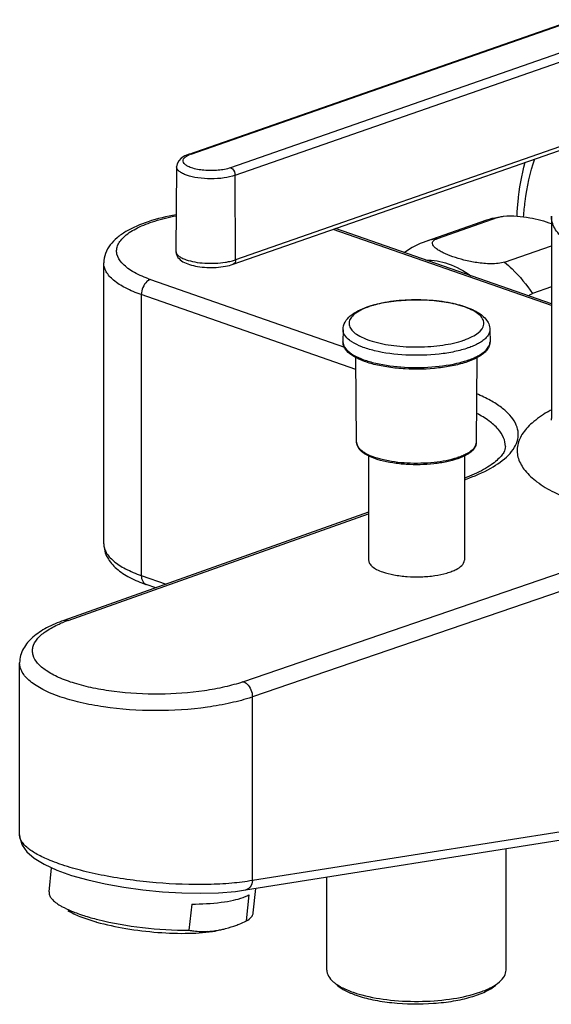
# Model space of a CAD drawing. Header units: millimetres. Extents: x -81 to 470, y -26 to 352.
# Tile 1 of 5: x -78 to -16, y 36 to 151. Entities that reach past the tile are written whole.
import ezdxf

# ---------------------------------------------------------------- set-up
doc = ezdxf.new("R2010")
doc.units = ezdxf.units.MM
doc.header["$LTSCALE"] = 23.1
doc.layers.get('0').update_dxf_attribs({"linetype": 'CONTINUOUS'})

msp = doc.modelspace()

# ---------------------------------------------------------------- linework, layer by layer
at = {"color": 7, "linetype": 'CONTINUOUS'}
for p, q in [((-58.15, 135.57), (-13.15, 151.26)), ((-52.99, 122.69), (-8.32, 138.26)), ((-59.61, 134.07), (-59.7, 124.24)), ((-23.39, 127.83), (-30.46, 125.36)), ((-22.06, 128.15), (-29.13, 125.68)), ((-15.79, 128.32), (-15.79, 104.7)), ((-15.79, 118.06), (-41.03, 126.86)), ((-21.26, 122.94), (-15.79, 124.85)), ((-68.13, 90.03), (-68.13, 122.84)), ((-15.79, 120.05), (-17.98, 119.29)), ((-40.15, 115.05), (-40.16, 113.64)), ((-22.98, 115.05), (-22.96, 113.64)), ((-38.56, 101.9), (-38.66, 111.8)), ((-24.56, 101.9), (-24.47, 111.8)), ((-37.16, 100.31), (-37.16, 88.13)), ((-25.96, 100.3), (-25.96, 88.13)), ((-37.16, 93.73), (-72.81, 81.08)), ((-62.06, 84.9), (-63.17, 85.29)), ((-77.97, 56.02), (-77.97, 76.13)), ((-4.27, 57.06), (-51.57, 49.59)), ((-21.08, 40.24), (-21.08, 54.41)), ((-74.52, 49.37), (-74.23, 52.2)), ((-42.04, 40.24), (-42.04, 51.1)), ((-50.65, 46.93), (-50.36, 49.79)), ((-51.45, 45.98), (-51.14, 49.04)), ((-57.85, 47.95), (-58.17, 44.89))]:
    msp.add_line(p, q, dxfattribs=at)
at = {"color": 9, "linetype": 'CONTINUOUS'}
for p, q in [((-57.91, 135.57), (-12.9, 151.26)), ((-8.29, 149.65), (-53.3, 133.96)), ((-52.77, 133.08), (-7.76, 148.77)), ((-7.74, 138.9), (-52.71, 123.22)), ((-58.15, 135.57), (-58.15, 135.57)), ((-52.71, 123.22), (-52.77, 133.08)), ((-15.79, 117.88), (-41.29, 126.77)), ((-62.67, 120.91), (-39.99, 113.01)), ((-63.74, 119.14), (-63.74, 86.33)), ((-38.64, 110.39), (-63.74, 119.14)), ((-37.1, 117.74), (-37.14, 117.73)), ((-26.02, 113.82), (-25.98, 113.84)), ((-25.49, 112.93), (-25.54, 112.91)), ((-15.79, 104.7), (-15.79, 104.68)), ((-38.56, 101.9), (-38.56, 101.89)), ((-25.96, 97.52), (-25.83, 97.56)), ((-72.31, 81.08), (-37.16, 93.54)), ((-4.5, 90.13), (-51.8, 73.93)), ((-3.45, 88.35), (-50.75, 72.15)), ((-63.74, 86.33), (-60.85, 85.33)), ((-50.75, 50.7), (-50.75, 72.15)), ((-3.45, 58.17), (-50.75, 50.7))]:
    msp.add_line(p, q, dxfattribs=at)
at = {"color": 7, "linetype": 'CONTINUOUS'}
for points in [[(-58.15, 135.57), (-58.64, 135.37), (-59.07, 135.09), (-59.37, 134.78), (-59.55, 134.44), (-59.61, 134.07)], [(-77.97, 56.03), (-77.94, 55.68), (-77.67, 54.83), (-77.12, 54.04), (-76.27, 53.3), (-75.11, 52.6), (-73.64, 51.93), (-71.89, 51.31), (-69.99, 50.78), (-67.95, 50.32), (-65.79, 49.93), (-63.55, 49.62), (-61.28, 49.4), (-59.02, 49.26), (-56.82, 49.22), (-54.71, 49.28), (-52.74, 49.44), (-51.57, 49.6)]]:
    msp.add_lwpolyline(points, dxfattribs=at)
at = {"color": 9, "linetype": 'CONTINUOUS'}
for centre, radius, start, end in [((-56.77, 132.3), 3.46, 109.1467, 112.9881), ((-21.05, 121.1), 7.12, 98.147, 109.1748), ((-28.13, 118.64), 7.12, 98.147, 109.1748), ((-54.64, 128.84), 5.95, 285.0631, 287.4718), ((-54.42, 128.16), 5.23, 287.4907, 289.201), ((-57.49, 135.8), 15.76, 249.838, 250.7878), ((-28.95, 121.47), 10.55, 288.3315, 289.2124), ((-8.3, 91.78), 15.78, 118.4578, 120.2695), ((-29.45, 108.33), 8.62, 288.1497, 289.2102), ((-66.94, 65.92), 16.08, 109.5154, 111.2236), ((-57.63, 90.92), 17.96, 288.6902, 288.9244), ((-57.18, 90.91), 19.83, 288.6623, 288.9081), ((-51.68, 50.31), 0.725, 279.1222, 282.428)]:
    msp.add_arc(centre, radius, start, end, dxfattribs=at)
at = {"color": 7, "linetype": 'CONTINUOUS'}
for centre, radius, start, end in [((-27.2, 116), 9.91, 109.2354, 125.5106), ((-52.89, 52.15), 3.56, 296.9507, 299.3944), ((-62.36, 69.27), 24.33, 254.0047, 254.2439), ((-56.49, 54.89), 10.14, 278.0855, 279.2184), ((-56.55, 55.27), 10.53, 279.2351, 282.2732), ((-56.46, 54.71), 9.96, 272.9255, 278.0962), ((-34.58, 50.25), 13.34, 250.803, 252.6366), ((-34.01, 52.1), 15.28, 252.6339, 255.0752)]:
    msp.add_arc(centre, radius, start, end, dxfattribs=at)
at = {"color": 9, "linetype": 'CONTINUOUS'}
for points, knots in [([(-58.74, 134.46), (-58.8, 134.54), (-58.9, 134.72), (-58.8, 135.04), (-58.52, 135.29), (-58.27, 135.42), (-58.13, 135.48)], [0, 0, 0, 0, 0.208395, 0.405784, 0.660382, 1, 1, 1, 1]), ([(-58.15, 135.57), (-58.09, 135.59), (-58.01, 135.6), (-57.93, 135.57), (-57.91, 135.57)], [0, 0, 0, 0, 0.736703, 1, 1, 1, 1]), ([(-19.04, 128.24), (-18.99, 128.84), (-18.77, 131.13), (-18.27, 133.4), (-17.73, 135.02)], [0, 0, 0, 0, 0.260046, 1, 1, 1, 1]), ([(-58.44, 133.09), (-58.61, 133.15), (-58.91, 133.27), (-59.29, 133.51), (-59.54, 133.77), (-59.61, 133.98), (-59.61, 134.07)], [0, 0, 0, 0, 0.335743, 0.610156, 0.824983, 1, 1, 1, 1]), ([(-53.3, 133.96), (-53.76, 133.8), (-54.81, 133.62), (-56.36, 133.62), (-57.61, 133.83), (-58.37, 134.15), (-58.65, 134.35), (-58.74, 134.46)], [0, 0, 0, 0, 0.262367, 0.559484, 0.82296, 0.924077, 1, 1, 1, 1]), ([(-53.3, 133.96), (-53.22, 133.93), (-52.92, 133.74), (-52.77, 133.35), (-52.77, 133.08)], [0, 0, 0, 0, 0.222452, 1, 1, 1, 1]), ([(-52.77, 133.08), (-53.19, 132.93), (-54.13, 132.73), (-55.6, 132.64), (-57.07, 132.74), (-58.02, 132.94), (-58.44, 133.09)], [0, 0, 0, 0, 0.23235, 0.499911, 0.767518, 1, 1, 1, 1]), ([(-62.92, 121), (-63.56, 121.24), (-64.45, 121.62), (-65.45, 122.3), (-66.14, 122.92), (-66.61, 123.66), (-66.65, 124.43), (-66.49, 124.99), (-66.15, 125.52), (-65.43, 126.25), (-64.09, 127.05), (-62.06, 127.82), (-60.51, 128.2), (-59.67, 128.36)], [0, 0, 0, 0, 0.148211, 0.210076, 0.263857, 0.351197, 0.390289, 0.430611, 0.475366, 0.526771, 0.653248, 0.812374, 1, 1, 1, 1]), ([(-9.83, 123.21), (-10.7, 123.52), (-12.25, 124.17), (-13.94, 125.24), (-14.91, 126.18), (-15.41, 126.87), (-15.72, 127.59), (-15.79, 128.08), (-15.79, 128.32)], [0, 0, 0, 0, 0.333718, 0.606547, 0.720882, 0.822342, 0.91392, 1, 1, 1, 1]), ([(-59.7, 124.24), (-59.7, 124.14), (-59.63, 123.92), (-59.38, 123.65), (-58.99, 123.41), (-58.68, 123.28), (-58.5, 123.22)], [0, 0, 0, 0, 0.175322, 0.390243, 0.664534, 1, 1, 1, 1]), ([(-58.5, 123.22), (-58.18, 123.11), (-57.45, 122.93), (-55.91, 122.76), (-54.69, 122.81), (-53.89, 122.93)], [0, 0, 0, 0, 0.222002, 0.476276, 1, 1, 1, 1]), ([(-53.89, 122.93), (-53.82, 122.95), (-53.55, 122.99), (-53.29, 123.05), (-53.09, 123.1)], [0, 0, 0, 0, 0.260679, 1, 1, 1, 1]), ([(-52.71, 123.22), (-52.7, 123.11), (-52.74, 122.89), (-52.9, 122.72), (-52.99, 122.69)], [0, 0, 0, 0, 0.553831, 1, 1, 1, 1]), ([(-30.5, 123.19), (-29.6, 123.2), (-27.7, 122.85), (-26.01, 121.92), (-25.2, 121.35)], [0, 0, 0, 0, 0.47319, 1, 1, 1, 1]), ([(-63.74, 119.14), (-64.37, 119.36), (-65.51, 119.83), (-66.76, 120.6), (-67.48, 121.28), (-67.85, 121.79), (-68.08, 122.3), (-68.13, 122.66), (-68.13, 122.84)], [0, 0, 0, 0, 0.334546, 0.607965, 0.722264, 0.823443, 0.914528, 1, 1, 1, 1]), ([(-21.26, 122.94), (-20.96, 122.69), (-19.74, 121.58), (-18.69, 120.31), (-17.98, 119.29)], [0, 0, 0, 0, 0.24047, 1, 1, 1, 1]), ([(-62.67, 120.91), (-62.82, 120.86), (-63.2, 120.61), (-63.61, 119.99), (-63.74, 119.43), (-63.74, 119.14)], [0, 0, 0, 0, 0.219204, 0.602852, 1, 1, 1, 1]), ([(-25.98, 113.84), (-25.66, 113.95), (-25.08, 114.19), (-24.22, 114.7), (-23.59, 115.44), (-23.73, 116.24), (-24.13, 116.75), (-24.77, 117.21), (-25.63, 117.62), (-26.68, 117.96), (-27.91, 118.24), (-29.26, 118.43), (-31.17, 118.56), (-33.52, 118.51), (-35.38, 118.22), (-36.25, 117.99)], [0, 0, 0, 0, 0.060953, 0.111405, 0.182675, 0.213739, 0.250322, 0.296466, 0.353269, 0.420208, 0.495824, 0.578074, 0.664564, 0.839609, 1, 1, 1, 1]), ([(-37.88, 117.43), (-38.14, 117.3), (-38.61, 117.05), (-39.17, 116.57), (-39.47, 116.04), (-39.45, 115.45), (-39.11, 114.93), (-38.53, 114.46), (-37.72, 114.04), (-36.28, 113.52), (-34.12, 113.12), (-31.33, 112.97), (-28.58, 113.17), (-26.81, 113.55), (-26.02, 113.82)], [0, 0, 0, 0, 0.05264, 0.094773, 0.128456, 0.158975, 0.193506, 0.236891, 0.290785, 0.354977, 0.508364, 0.680742, 0.851387, 1, 1, 1, 1]), ([(-37.14, 117.73), (-37.21, 117.7), (-37.45, 117.61), (-37.7, 117.51), (-37.88, 117.43)], [0, 0, 0, 0, 0.261208, 1, 1, 1, 1]), ([(-36.25, 117.99), (-36.32, 117.97), (-36.61, 117.9), (-36.89, 117.81), (-37.1, 117.74)], [0, 0, 0, 0, 0.259454, 1, 1, 1, 1]), ([(-39.95, 114.41), (-39.99, 114.47), (-40.09, 114.66), (-40.15, 114.89), (-40.15, 115.05)], [0, 0, 0, 0, 0.267114, 1, 1, 1, 1]), ([(-22.98, 115.05), (-22.98, 114.93), (-23.03, 114.66), (-23.24, 114.28), (-23.58, 113.92), (-23.87, 113.71), (-24.03, 113.61)], [0, 0, 0, 0, 0.205001, 0.430876, 0.693107, 1, 1, 1, 1]), ([(-39.11, 113.62), (-39.2, 113.68), (-39.52, 113.9), (-39.81, 114.18), (-39.95, 114.41)], [0, 0, 0, 0, 0.284829, 1, 1, 1, 1]), ([(-40.11, 113.31), (-40.08, 113.21), (-39.86, 112.75), (-39.45, 112.41), (-39.12, 112.2)], [0, 0, 0, 0, 0.210122, 1, 1, 1, 1]), ([(-25.54, 112.91), (-26.05, 112.74), (-27.16, 112.44), (-29.59, 112.07), (-32.75, 111.99), (-35.81, 112.36), (-37.89, 112.99), (-38.75, 113.39), (-39.11, 113.62)], [0, 0, 0, 0, 0.116632, 0.248039, 0.530747, 0.796699, 0.908385, 1, 1, 1, 1]), ([(-24.69, 113.25), (-24.75, 113.22), (-25.02, 113.1), (-25.29, 113), (-25.49, 112.93)], [0, 0, 0, 0, 0.238666, 1, 1, 1, 1]), ([(-24.03, 113.61), (-24.08, 113.58), (-24.29, 113.45), (-24.52, 113.33), (-24.69, 113.25)], [0, 0, 0, 0, 0.235973, 1, 1, 1, 1]), ([(-24.02, 112.19), (-23.89, 112.28), (-23.46, 112.58), (-23.09, 113.01), (-23, 113.36)], [0, 0, 0, 0, 0.301478, 1, 1, 1, 1]), ([(-39.12, 112.2), (-38.79, 111.99), (-38.01, 111.61), (-36.11, 111.02), (-33.32, 110.61), (-29.85, 110.61), (-27.52, 110.94), (-26.43, 111.22)], [0, 0, 0, 0, 0.090224, 0.199067, 0.458345, 0.740101, 1, 1, 1, 1]), ([(-25.48, 111.51), (-25.41, 111.53), (-25.14, 111.63), (-24.87, 111.74), (-24.68, 111.83)], [0, 0, 0, 0, 0.261217, 1, 1, 1, 1]), ([(-24.68, 111.83), (-24.62, 111.86), (-24.39, 111.97), (-24.17, 112.09), (-24.02, 112.19)], [0, 0, 0, 0, 0.264033, 1, 1, 1, 1]), ([(-26.43, 111.22), (-26.36, 111.24), (-26.09, 111.31), (-25.83, 111.39), (-25.64, 111.46)], [0, 0, 0, 0, 0.257902, 1, 1, 1, 1]), ([(-20.82, 100.39), (-20.55, 100.67), (-20.09, 101.24), (-19.67, 102.21), (-19.63, 103.22), (-19.97, 104.2), (-20.66, 105.14), (-21.66, 106.02), (-22.96, 106.84), (-23.96, 107.32), (-24.5, 107.55)], [0, 0, 0, 0, 0.117819, 0.220546, 0.316827, 0.417447, 0.531713, 0.665416, 0.821301, 1, 1, 1, 1]), ([(-21.16, 101.41), (-21.16, 101.76), (-21.33, 102.51), (-22.03, 103.52), (-23.12, 104.47), (-24.01, 105.01), (-24.51, 105.27)], [0, 0, 0, 0, 0.195065, 0.417001, 0.682831, 1, 1, 1, 1]), ([(-16.26, 105.42), (-16.89, 105.05), (-17.99, 104.29), (-19.25, 102.94), (-19.78, 101.67), (-19.81, 100.69), (-19.61, 99.7), (-18.86, 98.45), (-17.4, 97.14), (-15.37, 95.94), (-13.8, 95.27), (-12.93, 94.95)], [0, 0, 0, 0, 0.141043, 0.256394, 0.352868, 0.398368, 0.444639, 0.546727, 0.670875, 0.821881, 1, 1, 1, 1]), ([(-38.56, 101.89), (-38.56, 101.78), (-38.52, 101.57), (-38.33, 101.26), (-38.05, 100.98), (-37.82, 100.81), (-37.69, 100.73)], [0, 0, 0, 0, 0.204419, 0.430881, 0.693582, 1, 1, 1, 1]), ([(-25.44, 100.72), (-25.3, 100.81), (-25.07, 100.98), (-24.78, 101.27), (-24.6, 101.58), (-24.56, 101.8), (-24.56, 101.9)], [0, 0, 0, 0, 0.307248, 0.569796, 0.795732, 1, 1, 1, 1]), ([(-37.69, 100.73), (-37.4, 100.54), (-36.71, 100.22), (-35.03, 99.73), (-32.58, 99.42), (-29.61, 99.49), (-27.64, 99.84), (-26.76, 100.13)], [0, 0, 0, 0, 0.091932, 0.203491, 0.468398, 0.75054, 1, 1, 1, 1]), ([(-26.61, 100.18), (-26.55, 100.2), (-26.31, 100.29), (-26.07, 100.39), (-25.9, 100.47)], [0, 0, 0, 0, 0.262423, 1, 1, 1, 1]), ([(-25.9, 100.47), (-25.86, 100.49), (-25.7, 100.57), (-25.55, 100.66), (-25.44, 100.72)], [0, 0, 0, 0, 0.262073, 1, 1, 1, 1]), ([(-25.83, 97.56), (-24.81, 97.92), (-23.03, 98.68), (-21.41, 99.79), (-20.82, 100.39)], [0, 0, 0, 0, 0.559904, 1, 1, 1, 1]), ([(-68.13, 90.03), (-68.13, 89.86), (-68.08, 89.5), (-67.85, 88.98), (-67.48, 88.48), (-66.76, 87.8), (-65.51, 87.02), (-64.37, 86.56), (-63.74, 86.33)], [0, 0, 0, 0, 0.085472, 0.176557, 0.277736, 0.392035, 0.665454, 1, 1, 1, 1]), ([(-63.74, 86.33), (-63.74, 86.1), (-63.67, 85.76), (-63.42, 85.42), (-63.25, 85.32), (-63.17, 85.29)], [0, 0, 0, 0, 0.549139, 0.78353, 1, 1, 1, 1]), ([(-51.87, 73.9), (-52.56, 73.67), (-54.05, 73.27), (-57.3, 72.67), (-61.64, 72.37), (-66, 72.61), (-69.31, 73.14), (-71.48, 73.68), (-73.33, 74.35), (-74.8, 75.12), (-75.86, 75.98), (-76.38, 76.82), (-76.49, 77.49), (-76.41, 78.16), (-75.93, 79.01), (-74.91, 79.87), (-74.05, 80.34), (-73.55, 80.57)], [0, 0, 0, 0, 0.070806, 0.14935, 0.320173, 0.492338, 0.572447, 0.645395, 0.7093, 0.762922, 0.806064, 0.840437, 0.855866, 0.871211, 0.904995, 0.947257, 1, 1, 1, 1]), ([(-73.55, 80.57), (-73.49, 80.6), (-73.23, 80.72), (-72.96, 80.83), (-72.76, 80.91)], [0, 0, 0, 0, 0.242848, 1, 1, 1, 1]), ([(-72.81, 81.08), (-72.77, 81.1), (-72.61, 81.14), (-72.43, 81.12), (-72.31, 81.08)], [0, 0, 0, 0, 0.241767, 1, 1, 1, 1]), ([(-73.28, 72.18), (-73.96, 72.42), (-75.18, 72.92), (-76.51, 73.74), (-77.28, 74.47), (-77.67, 75.01), (-77.91, 75.56), (-77.97, 75.94), (-77.97, 76.13)], [0, 0, 0, 0, 0.33455, 0.607964, 0.722263, 0.823443, 0.914528, 1, 1, 1, 1]), ([(-51.8, 73.93), (-51.65, 73.88), (-51.28, 73.63), (-50.88, 73), (-50.75, 72.44), (-50.75, 72.15)], [0, 0, 0, 0, 0.218445, 0.60214, 1, 1, 1, 1]), ([(-50.83, 72.12), (-51.63, 71.85), (-53.34, 71.39), (-57.09, 70.73), (-62.09, 70.42), (-67.07, 70.75), (-70.8, 71.44), (-72.5, 71.91), (-73.28, 72.18)], [0, 0, 0, 0, 0.11075, 0.233909, 0.501368, 0.768102, 0.890394, 1, 1, 1, 1]), ([(-74.65, 53.16), (-75.14, 53.37), (-75.82, 53.69), (-76.63, 54.2), (-77.4, 54.78), (-77.97, 55.46), (-77.97, 56.02)], [0, 0, 0, 0, 0.351162, 0.500429, 0.632076, 1, 1, 1, 1]), ([(-73.28, 52.63), (-73.4, 52.67), (-73.86, 52.84), (-74.32, 53.02), (-74.65, 53.16)], [0, 0, 0, 0, 0.260979, 1, 1, 1, 1]), ([(-50.75, 50.7), (-51.55, 50.56), (-53.27, 50.35), (-57.03, 50.16), (-62.03, 50.35), (-67.02, 51.01), (-70.77, 51.85), (-72.49, 52.35), (-73.28, 52.63)], [0, 0, 0, 0, 0.106905, 0.227819, 0.494941, 0.764945, 0.889114, 1, 1, 1, 1]), ([(-50.75, 50.7), (-50.78, 50.45), (-50.89, 50.07), (-51.22, 49.72), (-51.42, 49.63), (-51.53, 49.6)], [0, 0, 0, 0, 0.545463, 0.781971, 1, 1, 1, 1])]:
    msp.add_open_spline(points, degree=3, knots=knots, dxfattribs=at)
at = {"color": 7, "linetype": 'CONTINUOUS'}
for points, knots in [([(-19.8, 128.33), (-19.78, 128.87), (-19.62, 130.99), (-19.26, 133.09), (-18.87, 134.62)], [0, 0, 0, 0, 0.256596, 1, 1, 1, 1]), ([(-59.66, 128.48), (-60.77, 128.28), (-62.79, 127.79), (-65.12, 126.83), (-66.57, 125.83), (-67.4, 124.99), (-67.98, 123.98), (-68.13, 123.22), (-68.13, 122.84)], [0, 0, 0, 0, 0.309443, 0.570469, 0.684881, 0.791422, 0.894536, 1, 1, 1, 1]), ([(-22.06, 128.15), (-22.01, 128.17), (-21.79, 128.24), (-21.56, 128.28), (-21.38, 128.3)], [0, 0, 0, 0, 0.226667, 1, 1, 1, 1]), ([(-21.38, 128.3), (-20.85, 128.36), (-19.82, 128.35), (-17.94, 128.1), (-16.6, 127.74), (-15.79, 127.44)], [0, 0, 0, 0, 0.277763, 0.542313, 1, 1, 1, 1]), ([(-21.26, 122.94), (-21.5, 122.86), (-22.03, 122.76), (-23.12, 122.72), (-24.47, 122.85), (-25.96, 123.15), (-27.28, 123.54), (-28.24, 123.92), (-28.9, 124.26), (-29.29, 124.53), (-29.58, 124.8), (-29.72, 125.07), (-29.68, 125.29), (-29.58, 125.45), (-29.39, 125.59), (-29.23, 125.65), (-29.13, 125.68)], [0, 0, 0, 0, 0.075268, 0.160987, 0.329392, 0.482467, 0.620026, 0.741614, 0.795281, 0.842865, 0.882973, 0.915217, 0.930507, 0.948133, 0.970797, 1, 1, 1, 1]), ([(-59.7, 124.24), (-59.7, 124.1), (-59.66, 123.83), (-59.41, 123.37), (-58.87, 122.94), (-58.07, 122.62), (-57.13, 122.41), (-56.08, 122.3), (-54.99, 122.31), (-53.95, 122.43), (-53.29, 122.59), (-52.99, 122.69)], [0, 0, 0, 0, 0.053589, 0.104423, 0.204563, 0.315977, 0.444193, 0.586227, 0.732654, 0.873831, 1, 1, 1, 1]), ([(-37.33, 117.71), (-36.69, 117.93), (-35.28, 118.28), (-33.04, 118.54), (-30.69, 118.57), (-28.41, 118.37), (-26.37, 117.95), (-24.9, 117.39), (-23.98, 116.82), (-23.45, 116.32), (-23.08, 115.74), (-22.98, 115.28), (-22.98, 115.05)], [0, 0, 0, 0, 0.128753, 0.274164, 0.426294, 0.574448, 0.708295, 0.821128, 0.869695, 0.914212, 0.956868, 1, 1, 1, 1]), ([(-18.42, 118.98), (-18.39, 119.02), (-18.27, 119.15), (-18.11, 119.24), (-17.98, 119.29)], [0, 0, 0, 0, 0.256108, 1, 1, 1, 1]), ([(-40.15, 115.05), (-40.14, 115.36), (-39.96, 115.99), (-39.3, 116.72), (-38.4, 117.29), (-37.7, 117.58), (-37.33, 117.71)], [0, 0, 0, 0, 0.225245, 0.453969, 0.709185, 1, 1, 1, 1]), ([(-39.14, 112.07), (-39.42, 112.27), (-39.81, 112.61), (-40.11, 113.19), (-40.16, 113.49), (-40.16, 113.64)], [0, 0, 0, 0, 0.537583, 0.772917, 1, 1, 1, 1]), ([(-22.96, 113.64), (-22.96, 113.48), (-23.02, 113.15), (-23.27, 112.71), (-23.65, 112.31), (-23.97, 112.08), (-24.14, 111.97)], [0, 0, 0, 0, 0.223685, 0.456439, 0.711832, 1, 1, 1, 1]), ([(-25.6, 111.3), (-26.11, 111.12), (-27.23, 110.82), (-29.66, 110.44), (-32.23, 110.38), (-34.76, 110.63), (-36.48, 110.95), (-37.94, 111.41), (-38.79, 111.83), (-39.14, 112.07)], [0, 0, 0, 0, 0.117115, 0.24894, 0.531798, 0.669905, 0.797077, 0.908127, 1, 1, 1, 1]), ([(-24.14, 111.97), (-24.25, 111.91), (-24.71, 111.64), (-25.21, 111.43), (-25.6, 111.3)], [0, 0, 0, 0, 0.22855, 1, 1, 1, 1]), ([(-15.8, 104.69), (-15.8, 104.67), (-15.79, 104.61), (-15.8, 104.54), (-15.82, 104.49)], [0, 0, 0, 0, 0.286052, 1, 1, 1, 1]), ([(-37.84, 100.69), (-38.04, 100.84), (-38.39, 101.18), (-38.55, 101.66), (-38.56, 101.89)], [0, 0, 0, 0, 0.528496, 1, 1, 1, 1]), ([(-21.16, 101.41), (-21.16, 101.17), (-21.3, 100.75), (-21.69, 100.23), (-22.19, 99.74), (-22.88, 99.21), (-24.11, 98.46), (-25.17, 98), (-25.94, 97.71)], [0, 0, 0, 0, 0.11432, 0.199586, 0.311265, 0.448725, 0.610162, 1, 1, 1, 1]), ([(-24.57, 101.91), (-24.56, 101.8), (-24.59, 101.56), (-24.82, 101.09), (-25.12, 100.82), (-25.34, 100.66)], [0, 0, 0, 0, 0.228759, 0.464229, 1, 1, 1, 1]), ([(-26.72, 99.97), (-27.15, 99.83), (-28.08, 99.58), (-30.09, 99.27), (-32.22, 99.23), (-34.3, 99.45), (-35.7, 99.73), (-36.88, 100.13), (-37.56, 100.49), (-37.84, 100.69)], [0, 0, 0, 0, 0.118096, 0.25109, 0.535621, 0.673778, 0.800165, 0.909576, 1, 1, 1, 1]), ([(-25.34, 100.66), (-25.44, 100.59), (-25.87, 100.31), (-26.35, 100.11), (-26.72, 99.97)], [0, 0, 0, 0, 0.225777, 1, 1, 1, 1]), ([(-68.13, 90.03), (-68.13, 89.75), (-68.05, 89.19), (-67.62, 88.15), (-66.64, 87.03), (-65.05, 86.02), (-63.83, 85.52), (-63.17, 85.29)], [0, 0, 0, 0, 0.116464, 0.229355, 0.458363, 0.712143, 1, 1, 1, 1]), ([(-37.16, 88.13), (-37.16, 88), (-37.07, 87.71), (-36.72, 87.34), (-36.19, 87.01), (-35.76, 86.83), (-35.52, 86.75)], [0, 0, 0, 0, 0.175389, 0.390551, 0.664873, 1, 1, 1, 1]), ([(-35.52, 86.75), (-35.09, 86.6), (-34.14, 86.37), (-32.63, 86.19), (-31.03, 86.16), (-29.47, 86.29), (-28.27, 86.53), (-27.43, 86.81), (-26.65, 87.14), (-25.96, 87.65), (-25.96, 88.13)], [0, 0, 0, 0, 0.133331, 0.285845, 0.446374, 0.602853, 0.74366, 0.80514, 0.859423, 1, 1, 1, 1]), ([(-72.81, 81.08), (-73.5, 80.84), (-74.77, 80.3), (-76.43, 79.24), (-77.44, 78.08), (-77.89, 77), (-77.97, 76.42), (-77.97, 76.13)], [0, 0, 0, 0, 0.289353, 0.543796, 0.772417, 0.884595, 1, 1, 1, 1]), ([(-74.52, 49.37), (-74.54, 49.25), (-74.49, 48.98), (-74.26, 48.59), (-73.88, 48.21), (-73.55, 47.99), (-73.37, 47.87)], [0, 0, 0, 0, 0.184728, 0.401818, 0.670731, 1, 1, 1, 1]), ([(-57.85, 47.95), (-56.7, 47.96), (-55.06, 48.04), (-53.05, 48.36), (-52.21, 48.59), (-51.84, 48.73)], [0, 0, 0, 0, 0.570142, 0.80527, 1, 1, 1, 1]), ([(-51.84, 48.73), (-51.79, 48.75), (-51.59, 48.82), (-51.4, 48.9), (-51.27, 48.97)], [0, 0, 0, 0, 0.2662, 1, 1, 1, 1]), ([(-73.37, 47.87), (-73.27, 47.81), (-72.8, 47.53), (-72.3, 47.3), (-71.91, 47.14)], [0, 0, 0, 0, 0.223208, 1, 1, 1, 1]), ([(-72.32, 47.2), (-71.88, 46.93), (-70.81, 46.43), (-69.7, 46.06), (-69.06, 45.88)], [0, 0, 0, 0, 0.439493, 1, 1, 1, 1]), ([(-71.91, 47.14), (-71.84, 47.11), (-71.53, 46.98), (-71.22, 46.87), (-70.99, 46.79)], [0, 0, 0, 0, 0.240138, 1, 1, 1, 1]), ([(-70.99, 46.79), (-70.82, 46.73), (-70.1, 46.49), (-69.37, 46.28), (-68.81, 46.14)], [0, 0, 0, 0, 0.234769, 1, 1, 1, 1]), ([(-68.81, 46.14), (-67.1, 45.71), (-63.56, 45.11), (-59.98, 44.88), (-58.17, 44.89)], [0, 0, 0, 0, 0.493512, 1, 1, 1, 1]), ([(-51.45, 45.98), (-51.24, 46.1), (-50.88, 46.34), (-50.67, 46.75), (-50.65, 46.93)], [0, 0, 0, 0, 0.570016, 1, 1, 1, 1]), ([(-68.97, 45.85), (-67.85, 45.54), (-65.47, 45.03), (-61.85, 44.6), (-58.33, 44.48), (-56.08, 44.64), (-55.05, 44.8)], [0, 0, 0, 0, 0.248025, 0.518115, 0.778761, 1, 1, 1, 1]), ([(-58.17, 44.89), (-57.98, 44.86), (-57.25, 44.76), (-56.51, 44.74), (-55.96, 44.77)], [0, 0, 0, 0, 0.247366, 1, 1, 1, 1]), ([(-54.32, 44.99), (-54.17, 45.02), (-53.58, 45.16), (-53.01, 45.34), (-52.58, 45.5)], [0, 0, 0, 0, 0.245579, 1, 1, 1, 1]), ([(-52.58, 45.5), (-52.49, 45.54), (-52.11, 45.69), (-51.73, 45.85), (-51.45, 45.98)], [0, 0, 0, 0, 0.247401, 1, 1, 1, 1]), ([(-42.04, 40.24), (-42.04, 40), (-41.88, 39.47), (-41.51, 39.07), (-41.29, 38.88)], [0, 0, 0, 0, 0.451406, 1, 1, 1, 1]), ([(-21.84, 38.88), (-21.62, 39.07), (-21.25, 39.47), (-21.08, 40), (-21.08, 40.24)], [0, 0, 0, 0, 0.548594, 1, 1, 1, 1]), ([(-41.29, 38.88), (-41.2, 38.8), (-40.76, 38.46), (-40.27, 38.19), (-39.87, 38.01)], [0, 0, 0, 0, 0.221595, 1, 1, 1, 1]), ([(-40.82, 38.47), (-40.54, 38.23), (-39.83, 37.78), (-39.05, 37.46), (-38.62, 37.31)], [0, 0, 0, 0, 0.448018, 1, 1, 1, 1]), ([(-39.87, 38.01), (-39.8, 37.98), (-39.51, 37.85), (-39.2, 37.74), (-38.97, 37.65)], [0, 0, 0, 0, 0.239649, 1, 1, 1, 1]), ([(-38.62, 37.31), (-37.98, 37.09), (-36.6, 36.73), (-33.58, 36.28), (-30.39, 36.23), (-27.3, 36.59), (-25.26, 37.03), (-23.59, 37.62), (-22.65, 38.17), (-22.3, 38.47)], [0, 0, 0, 0, 0.119453, 0.254802, 0.544613, 0.68404, 0.809956, 0.916451, 1, 1, 1, 1]), ([(-24.15, 37.65), (-24.07, 37.68), (-23.77, 37.79), (-23.47, 37.91), (-23.25, 38.01)], [0, 0, 0, 0, 0.260239, 1, 1, 1, 1]), ([(-23.25, 38.01), (-23.11, 38.08), (-22.61, 38.32), (-22.14, 38.62), (-21.84, 38.88)], [0, 0, 0, 0, 0.279086, 1, 1, 1, 1]), ([(-37.94, 37.34), (-36.85, 37.05), (-34.5, 36.65), (-30.9, 36.52), (-27.39, 36.81), (-25.15, 37.31), (-24.15, 37.65)], [0, 0, 0, 0, 0.243144, 0.510575, 0.772461, 1, 1, 1, 1])]:
    msp.add_open_spline(points, degree=3, knots=knots, dxfattribs=at)
at = {"color": 9, "linetype": 'CONTINUOUS'}
for points in [[(-40.16, 113.64), (-40.16, 113.53), (-40.14, 113.41), (-40.11, 113.31)], [(-23, 113.36), (-22.98, 113.45), (-22.96, 113.54), (-22.96, 113.64)], [(-25.83, 97.56), (-25.87, 97.58), (-25.92, 97.59), (-25.96, 97.6)]]:
    msp.add_open_spline(points, degree=3, dxfattribs=at)

doc.saveas('drawing.dxf')
